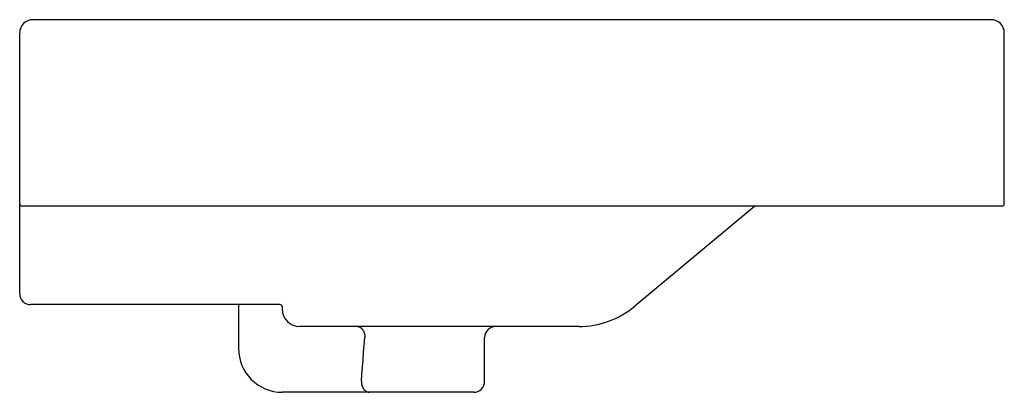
# Model space of a CAD drawing. Header units: millimetres. Extents: x 0 to 0.45, y -0.04 to 0.13.
import ezdxf

# ---------------------------------------------------------------- set-up
doc = ezdxf.new("R2010")
doc.units = ezdxf.units.MM
doc.layers.add('BLOCKS', color=3, linetype='Continuous')

msp = doc.modelspace()

# ---------------------------------------------------------------- linework, layer by layer
at = {"layer": 'BLOCKS'}
for p, q in [((0.44399999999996, 0.129999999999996), (0.005999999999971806, 0.129999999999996)), ((0, 0.004999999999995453), (0, 0.1240000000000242)), ((0.4500000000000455, 0.04600000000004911), (0.4500000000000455, 0.1240000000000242)), ((0.4489999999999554, 0.04499999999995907), (0.0009999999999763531, 0.04499999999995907)), ((0.3360000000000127, 0.04499999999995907), (0.2811253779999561, -0.0007288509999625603)), ((0.1190000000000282, 0), (0.004999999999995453, 0)), ((0.1000000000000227, 0), (0.1000000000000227, -0.01999999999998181)), ((0.1200000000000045, -0.0009999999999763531), (0.1200000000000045, -0.00258571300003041)), ((0.2555180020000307, -0.009999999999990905), (0.1280000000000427, -0.009999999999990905)), ((0.2124999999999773, -0.03499999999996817), (0.2124999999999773, -0.01499999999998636)), ((0.2074999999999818, -0.03999999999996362), (0.1200000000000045, -0.03999999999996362))]:
    msp.add_line(p, q, dxfattribs=at)
for points in [[(0.1543607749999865, -0.009999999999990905, 0), (0.1545087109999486, -0.01000474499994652, 0), (0.1546577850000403, -0.01001900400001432, 0), (0.154806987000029, -0.01004277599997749, 0), (0.154954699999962, -0.0100759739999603, 0), (0.1551005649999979, -0.0101185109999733, 0), (0.1552455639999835, -0.01017037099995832, 0), (0.1553889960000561, -0.01023143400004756, 0), (0.155529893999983, -0.01030152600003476, 0), (0.1556690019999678, -0.01038060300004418, 0), (0.155805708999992, -0.01046848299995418, 0), (0.1559392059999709, -0.01056493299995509, 0), (0.1560700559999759, -0.01066987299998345, 0), (0.1561977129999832, -0.0107830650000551, 0), (0.1563215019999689, -0.01090422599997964, 0), (0.156441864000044, -0.01103323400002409, 0), (0.1565583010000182, -0.0111697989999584, 0), (0.1566702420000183, -0.01131359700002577, 0), (0.1567780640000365, -0.01146446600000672, 0), (0.1568812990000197, -0.011622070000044, 0), (0.1569794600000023, -0.01178604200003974, 0), (0.1570729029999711, -0.01195619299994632, 0), (0.1571611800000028, -0.01213213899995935, 0), (0.1572438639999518, -0.01231347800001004, 0), (0.1573213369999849, -0.01250000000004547, 0), (0.1573931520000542, -0.01269127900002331, 0), (0.1574589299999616, -0.01288687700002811, 0), (0.1575191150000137, -0.01308658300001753, 0), (0.1575732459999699, -0.01328992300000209, 0), (0.1576209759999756, -0.01349643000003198, 0), (0.1576628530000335, -0.01370590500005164, 0), (0.1576983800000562, -0.01391782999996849, 0), (0.1577272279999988, -0.01413170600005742, 0), (0.1577500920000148, -0.01434736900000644, 0), (0.1577668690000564, -0.01456440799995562, 0), (0.1577767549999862, -0.01478214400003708, 0), (0.1577793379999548, -0.01499999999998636, 0)], [(0.1561631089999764, -0.03500000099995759, 0), (0.1564047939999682, -0.03181998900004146, 0), (0.1566571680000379, -0.0285786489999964, 0), (0.1569204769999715, -0.02527597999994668, 0), (0.1571949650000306, -0.02191198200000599, 0), (0.1574808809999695, -0.01848665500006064, 0), (0.1577784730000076, -0.01499999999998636, 0)], [(0.1561631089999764, -0.03500000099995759, 0), (0.1561666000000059, -0.035218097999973, 0), (0.1561770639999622, -0.03543578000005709, 0), (0.1561944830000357, -0.0356526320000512, 0), (0.1562188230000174, -0.03586824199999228, 0), (0.1562500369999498, -0.03608219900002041, 0), (0.1562880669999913, -0.03629409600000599, 0), (0.1563328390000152, -0.0365035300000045, 0), (0.1563842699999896, -0.03671010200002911, 0), (0.1564422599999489, -0.03691341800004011, 0), (0.1565066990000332, -0.03711309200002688, 0), (0.1565774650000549, -0.03730874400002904, 0), (0.1566544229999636, -0.03750000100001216, 0), (0.1567374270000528, -0.03768649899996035, 0), (0.1568263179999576, -0.03786788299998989, 0), (0.1569209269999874, -0.03804380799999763, 0), (0.1570210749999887, -0.0382139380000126, 0), (0.1571265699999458, -0.0383779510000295, 0), (0.1572372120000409, -0.0385355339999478, 0), (0.157352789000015, -0.03868638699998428, 0), (0.1574730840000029, -0.03883022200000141, 0), (0.157597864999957, -0.03896676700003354, 0), (0.1577268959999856, -0.03909576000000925, 0), (0.1578599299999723, -0.03921695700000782, 0), (0.1579967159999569, -0.03933012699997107, 0), (0.1581369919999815, -0.03943505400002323, 0), (0.1582804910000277, -0.03953153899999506, 0), (0.1584269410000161, -0.03961939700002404, 0), (0.1585760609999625, -0.0396984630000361, 0), (0.1587275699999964, -0.0397685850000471, 0), (0.158881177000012, -0.0398296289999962, 0), (0.1590365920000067, -0.03988147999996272, 0), (0.1591935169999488, -0.03992403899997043, 0), (0.1593516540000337, -0.03995722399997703, 0), (0.1595107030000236, -0.03998097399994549, 0), (0.1596703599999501, -0.03999524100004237, 0), (0.1598303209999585, -0.03999999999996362, 0)]]:
    msp.add_polyline3d(points, dxfattribs=at)
for centre, radius, start, end in [((0.005999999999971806, 0.1240000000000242), 0.006, 90, 180), ((0.44399999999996, 0.1240000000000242), 0.006, 0, 90), ((0.0009999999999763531, 0.04600000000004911), 0.001, 180, 270), ((0.4489999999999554, 0.04600000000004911), 0.001, 270, 0), ((0.004999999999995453, 0.004999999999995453), 0.005000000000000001, 180, 270), ((0.1190000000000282, -0.0009999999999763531), 0.001, 0, 90), ((0.1280000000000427, -0.001999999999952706), 0.008, 180, 270), ((0.2555180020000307, 0.02999999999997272), 0.0399999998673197, 270, 309.8055712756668), ((0.2174999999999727, -0.01499999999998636), 0.005000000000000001, 90, 180), ((0.1200000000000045, -0.01999999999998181), 0.02, 180, 270), ((0.2074999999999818, -0.03499999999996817), 0.005000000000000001, 270, 0)]:
    msp.add_arc(centre, radius, start, end, dxfattribs=at)

doc.saveas('drawing.dxf')
